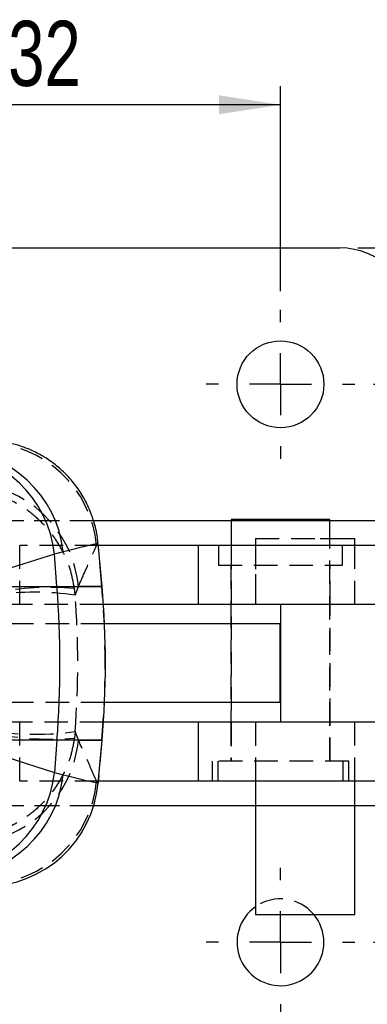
# Model space of a CAD drawing. Extents: x 59 to 551, y 29 to 426.
# Tile 10 of 20: x 268 to 296, y 75 to 154. Entities that reach past the tile are written whole.
import ezdxf

# ---------------------------------------------------------------- set-up
doc = ezdxf.new("R2010")
doc.units = 0
doc.header["$LTSCALE"] = 1.5
doc.linetypes.add('HIDDEN', pattern=[1.905, 1.27, -0.635])
doc.layers.get('0').update_dxf_attribs({"linetype": 'CONTINUOUS'})
doc.styles.add('SLDTEXTSTYLE0', font='TXT', dxfattribs={"width": 0.75})
doc.dimstyles.new('SLDDIMSTYLE0', dxfattribs={"dimtxt": 5.25, "dimasz": 4.953, "dimexe": 0, "dimexo": 0.0625, "dimgap": 1.3125, "dimtad": 1, "dimdec": 0, "dimrnd": 1e-09, "dimzin": 12, "dimtxsty": 'SLDTEXTSTYLE0', "dimsah": 1, "dimcen": 0.09, "dimazin": 3, "dimtfac": 1, "dimtdec": 0, "dimtofl": 0, "dimtmove": 0, "dimatfit": 3, "dimtolj": 1, "dimtzin": 12})
doc.dimstyles.new('SLDDIMSTYLE1', dxfattribs={"dimtxt": 5.25, "dimasz": 4.953, "dimexe": 0, "dimexo": 0.0625, "dimgap": 1.3125, "dimtad": 1, "dimdec": 1, "dimrnd": 1e-09, "dimzin": 12, "dimtxsty": 'SLDTEXTSTYLE0', "dimsah": 1, "dimcen": 0.09, "dimazin": 3, "dimtfac": 1, "dimtdec": 1, "dimtofl": 0, "dimtmove": 0, "dimatfit": 3, "dimtolj": 1, "dimtzin": 12})
doc.dimstyles.new('SLDDIMSTYLE2', dxfattribs={"dimtxt": 5.25, "dimasz": 4.953, "dimexe": 0, "dimexo": 0.0625, "dimgap": 1.3125, "dimtad": 1, "dimdec": 3, "dimrnd": 1e-09, "dimzin": 12, "dimtxsty": 'SLDTEXTSTYLE0', "dimsah": 1, "dimcen": 0.09, "dimazin": 3, "dimtfac": 1, "dimtdec": 3, "dimtofl": 0, "dimtmove": 0, "dimatfit": 3, "dimtolj": 1, "dimtzin": 12})

# ---------------------------------------------------------------- blocks, each defined once
blk = doc.blocks.new('_D_3')
at = {"color": 179, "linetype": 'CONTINUOUS'}
for p, q in [((296.157, 124.913), (315.907, 124.913)), ((314.407, 79.916), (314.407, 124.913)), ((296.157, 79.916), (315.907, 79.916))]:
    blk.add_line(p, q, dxfattribs=at)
for points in [[(314.407, 124.913), (313.645, 119.96), (315.169, 119.96)], [(314.407, 79.916), (315.169, 84.869), (313.645, 84.869)]]:
    blk.add_solid(points, dxfattribs=at)
at = {"color": 179, "linetype": 'CONTINUOUS', "insert": (307.639, 94.308, -38.558), "char_height": 5.25, "attachment_point": 1, "rotation": 90, "style": 'SLDTEXTSTYLE0'}
blk.add_mtext('45', dxfattribs=at)
blk = doc.blocks.new('_D_4')
at = {"color": 179, "linetype": 'CONTINUOUS'}
for p, q in [((294.907, 135.913), (337.367, 135.913)), ((335.867, 68.916), (335.867, 135.913)), ((294.907, 68.916), (337.367, 68.916))]:
    blk.add_line(p, q, dxfattribs=at)
for points in [[(335.867, 135.913), (335.105, 130.96), (336.629, 130.96)], [(335.867, 68.916), (336.629, 73.869), (335.105, 73.869)]]:
    blk.add_solid(points, dxfattribs=at)
at = {"color": 179, "linetype": 'CONTINUOUS', "insert": (329.1, 94.308, -38.558), "char_height": 5.25, "attachment_point": 1, "rotation": 90, "style": 'SLDTEXTSTYLE0'}
blk.add_mtext('67', dxfattribs=at)
blk = doc.blocks.new('_D_5')
at = {"color": 179, "linetype": 'CONTINUOUS'}
for p, q in [((256.657, 132.413), (256.657, 148.951)), ((288.657, 132.413), (288.657, 148.951)), ((288.657, 147.451), (256.657, 147.451))]:
    blk.add_line(p, q, dxfattribs=at)
for points in [[(256.657, 147.451), (261.61, 146.689), (261.61, 148.213)], [(288.657, 147.451), (283.704, 148.213), (283.704, 146.689)]]:
    blk.add_solid(points, dxfattribs=at)
at = {"color": 179, "linetype": 'CONTINUOUS', "insert": (266.708, 154.218, -38.558), "char_height": 5.25, "attachment_point": 1, "style": 'SLDTEXTSTYLE0'}
blk.add_mtext('32', dxfattribs=at)
blk = doc.blocks.new('_D_7')
at = {"color": 179, "linetype": 'CONTINUOUS'}
for p, q in [((144.372, 91.39), (144.372, 29.101)), ((299.407, 73.416), (299.407, 29.101)), ((299.407, 30.601), (144.372, 30.601))]:
    blk.add_line(p, q, dxfattribs=at)
for points in [[(144.372, 30.601), (149.325, 29.839), (149.325, 31.363)], [(299.407, 30.601), (294.454, 31.363), (294.454, 29.839)]]:
    blk.add_solid(points, dxfattribs=at)
at = {"color": 179, "linetype": 'CONTINUOUS', "insert": (212.501, 37.368, -38.558), "char_height": 5.25, "attachment_point": 1, "style": 'SLDTEXTSTYLE0'}
blk.add_mtext('155', dxfattribs=at)
blk = doc.blocks.new('SW_CENTERMARKSYMBOL_1')
at = {"color": 0, "linetype": 'CONTINUOUS'}
for p, q in [((0, 5), (0, 6)), ((0, 0), (0, 2.5)), ((-5, 0), (-6, 0)), ((0, 0), (-2.5, 0)), ((0, 0), (0, -2.5)), ((0, 0), (2.5, 0)), ((5, 0), (6, 0)), ((0, -5), (0, -6))]:
    blk.add_line(p, q, dxfattribs=at)
blk = doc.blocks.new('SW_CENTERMARKSYMBOL_2')
at = {"color": 0, "linetype": 'CONTINUOUS'}
for p, q in [((0, 5), (0, 6)), ((0, 0), (0, 2.5)), ((-5, 0), (-6, 0)), ((0, 0), (-2.5, 0)), ((0, 0), (0, -2.5)), ((0, 0), (2.5, 0)), ((5, 0), (6, 0)), ((0, -5), (0, -6))]:
    blk.add_line(p, q, dxfattribs=at)

msp = doc.modelspace()

# ---------------------------------------------------------------- linework, layer by layer
at = {"color": 7, "linetype": 'CONTINUOUS'}
for p, q in [((251.906973, 135.913211), (293.406972, 135.913211)), ((284.688222, 114.014581), (284.688222, 111.914581)), ((292.625723, 114.014581), (284.688222, 114.014581)), ((292.625723, 111.914581), (292.625723, 114.014581)), ((274.273851, 108.606997), (273.971376, 112.064306)), ((292.625723, 112.464581), (294.656973, 112.464581)), ((294.656973, 111.914581), (294.656973, 112.464581)), ((270.434815, 111.220896), (262.244271, 108.606997)), ((271.149703, 111.397182), (270.434815, 111.220896)), ((270.639715, 108.606997), (270.434815, 111.220896)), ((282.020368, 111.914581), (273.984475, 111.914581)), ((282.020368, 111.914581), (282.020368, 107.164581)), ((298.099904, 111.914581), (282.020368, 111.914581)), ((262.244271, 108.606997), (270.639715, 108.606997)), ((288.647344, 107.164581), (274.385261, 107.164581)), ((288.647344, 107.164581), (288.647344, 97.664581)), ((298.099904, 107.164581), (288.647344, 107.164581)), ((288.645321, 105.589581), (274.473242, 105.589581)), ((288.645321, 99.239581), (288.645321, 105.589581)), ((288.647344, 105.589581), (288.645321, 105.589581)), ((288.647344, 105.589581), (288.647344, 99.239581)), ((288.645321, 99.239581), (274.473242, 99.239581)), ((288.647344, 99.239581), (288.645321, 99.239581)), ((288.647344, 97.664581), (274.385261, 97.664581)), ((282.020368, 97.664581), (282.020368, 92.914582)), ((298.099904, 97.664581), (288.647344, 97.664581)), ((270.639715, 96.222166), (262.244271, 96.222166)), ((262.244271, 96.222166), (270.434815, 93.608267)), ((270.639715, 96.222166), (270.434815, 93.608267)), ((273.971855, 92.77034), (274.273851, 96.222166)), ((270.434815, 93.608267), (271.149703, 93.431981)), ((282.020368, 92.914582), (273.984475, 92.914582)), ((298.099904, 92.914582), (282.020368, 92.914582)), ((286.656973, 92.914582), (286.656973, 82.164581)), ((294.656973, 82.164581), (294.656973, 92.914582)), ((286.656973, 82.164581), (291.86269, 82.164581)), ((291.86269, 82.164581), (294.656973, 82.164581))]:
    msp.add_line(p, q, dxfattribs=at)
at = {"color": 7, "linetype": 'HIDDEN'}
for p, q in [((299.406973, 113.914581), (245.906972, 113.914581)), ((273.576356, 113.914581), (245.906972, 113.914581)), ((292.625723, 113.914581), (284.688222, 113.914581)), ((273.834052, 111.906047), (273.953564, 112.059608)), ((273.953564, 112.059608), (273.946113, 112.062095)), ((274.255469, 108.606997), (273.953564, 112.059608)), ((286.656973, 112.464581), (291.86269, 112.464581)), ((286.656973, 112.464581), (286.656973, 107.164581)), ((291.86269, 112.464581), (292.625723, 112.464581)), ((267.632631, 111.914581), (267.635234, 111.914581)), ((273.984475, 111.914581), (267.635234, 111.914581)), ((267.635234, 107.164581), (267.635234, 111.914581)), ((283.656973, 111.914581), (283.656973, 110.314581)), ((284.688222, 111.914581), (284.688222, 94.514582)), ((286.656973, 111.914581), (286.656973, 107.164581)), ((292.625723, 94.514582), (292.625723, 111.914581)), ((293.656972, 110.314581), (293.656972, 111.914581)), ((294.656973, 107.164581), (294.656973, 111.914581)), ((294.656973, 107.164581), (294.656973, 111.914581)), ((283.656973, 110.314581), (293.656972, 110.314581)), ((284.656973, 110.314581), (284.656973, 107.164581)), ((292.656972, 107.164581), (292.656972, 110.314581)), ((272.107198, 107.913638), (272.04916, 108.450376)), ((272.107198, 107.913638), (272.368614, 108.606997)), ((274.255469, 108.606997), (272.368614, 108.606997)), ((274.385261, 107.164581), (266.956645, 107.164581)), ((284.656973, 107.164581), (284.656973, 97.664581)), ((288.666601, 107.164581), (288.666601, 97.664581)), ((292.656972, 97.664581), (292.656972, 107.164581)), ((274.473242, 105.589581), (250.634524, 105.589581)), ((274.473242, 99.239581), (250.634524, 99.239581)), ((274.385261, 97.664581), (266.956645, 97.664581)), ((267.635234, 92.914582), (267.635234, 97.664581)), ((284.656973, 97.664581), (284.656973, 94.514582)), ((286.656973, 97.664581), (286.656973, 92.914582)), ((286.656973, 97.664581), (286.656973, 92.914582)), ((292.656972, 94.514582), (292.656972, 97.664581)), ((294.656973, 92.914582), (294.656973, 97.664581)), ((294.656973, 92.914582), (294.656973, 97.664581)), ((272.107198, 96.915524), (272.04916, 96.378786)), ((272.368614, 96.222166), (272.107198, 96.915524)), ((272.368614, 96.222166), (274.255469, 96.222166)), ((274.255469, 96.222166), (273.953564, 92.769554)), ((274.255469, 96.222166), (274.273851, 96.222166)), ((294.156973, 94.514582), (283.156973, 94.514582)), ((283.156973, 94.514582), (283.156973, 92.914582)), ((283.606973, 94.514582), (283.606973, 92.914582)), ((293.706973, 92.914582), (293.706973, 94.514582)), ((294.156973, 92.914582), (294.156973, 94.514582)), ((267.635234, 92.914582), (267.632631, 92.914582)), ((273.984475, 92.914582), (267.635234, 92.914582)), ((273.953564, 92.769554), (273.834052, 92.923115)), ((273.908546, 92.77588), (273.953564, 92.769554)), ((299.406973, 90.914581), (245.906972, 90.914581)), ((273.594425, 90.914581), (245.906972, 90.914581)), ((294.656973, 90.914581), (286.656973, 90.914581))]:
    msp.add_line(p, q, dxfattribs=at)
at = {"color": 8, "linetype": 'CONTINUOUS'}
for p, q in [((284.688222, 113.914581), (273.576356, 113.914581)), ((299.406973, 113.914581), (292.625723, 113.914581)), ((270.639715, 108.606997), (274.273851, 108.606997)), ((274.273851, 96.222166), (270.639715, 96.222166)), ((286.656973, 90.914581), (273.594425, 90.914581)), ((299.406973, 90.914581), (294.656973, 90.914581))]:
    msp.add_line(p, q, dxfattribs=at)
at = {"color": 7, "linetype": 'CONTINUOUS'}
msp.add_circle((288.656973, 124.913212), 3.5, dxfattribs=at)
for centre, radius, start, end in [((293.406973, 129.913212), 6, 0, 90), ((261.239114, 110.239271), 9.247946, 6.09314476, 86.89675384), ((261.93253, 110.383055), 9.272796, 6.27875876, 87.95448073), ((191.618584, 102.414581), 79.26339, 355.51922796, 4.48077204), ((203.494218, 102.414581), 71.05, 355, 5), ((261.239114, 94.589891), 9.247946, 273.10324616, 353.90685524), ((261.93253, 94.446107), 9.272796, 272.04551927, 353.72124124), ((264.851646, 93.568586), 9.136924, 270.20767678, 354.98302848), ((288.656973, 79.91595), 3.5, 124.84990458, 0), ((288.656973, 79.91595), 3.5, 0, 39.97595454)]:
    msp.add_arc(centre, radius, start, end, dxfattribs=at)
at = {"color": 7, "linetype": 'HIDDEN'}
for centre, radius, start, end in [((264.72728, 111.084275), 9.143774, 5.15626463, 88.56182182), ((263.261948, 107.784813), 9.143706, 5.15889172, 88.13005609), ((270.119436, 85.667778), 22.864177, 85.15850816, 101.42380986), ((268.856888, 84.967832), 23.174868, 81.93760012, 98.06239988), ((203.438443, 102.414581), 71.087251, 355.00262681, 4.99737319), ((268.856888, 119.86133), 23.174868, 261.93760012, 278.06239988), ((263.261948, 97.04435), 9.143706, 271.86994391, 354.84110828), ((270.119436, 119.161384), 22.864177, 258.57619014, 274.84149184), ((264.72728, 93.744888), 9.143774, 271.43817818, 354.84373537), ((288.656973, 79.91595), 3.5, 39.97595454, 124.84990458)]:
    msp.add_arc(centre, radius, start, end, dxfattribs=at)
msp.add_ellipse((203.302734, 102.414581), major_axis=(0, 71.05), ratio=0.971308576, start_param=4.634914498, end_param=4.789863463, dxfattribs=at)
at = {"color": 7, "linetype": 'CONTINUOUS'}
msp.add_open_spline([(273.933937, 112.061296), (273.929275, 112.167409), (273.904386, 112.733914), (273.670262, 113.723949), (273.227896, 114.975507), (272.623693, 116.101962), (271.904289, 117.09625), (271.09125, 117.95427), (270.210807, 118.674712), (269.286941, 119.258841), (268.343134, 119.71123), (267.402328, 120.038297), (266.486242, 120.253569), (265.620704, 120.360108), (265.053588, 120.395711), (264.785229, 120.383907), (264.779832, 120.38367)], degree=3, knots=[0, 0, 0, 0, 0.0234091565, 0.1249737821, 0.2223771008, 0.3157868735, 0.4056710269, 0.4922765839, 0.575696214, 0.655902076, 0.7327559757, 0.8060024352, 0.8752420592, 0.9398582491, 0.9987906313, 1, 1, 1, 1], dxfattribs=at)
at = {"color": 7, "linetype": 'HIDDEN'}
for points, knots in [([(272.04916, 108.450376), (271.963551, 108.914643), (271.792326, 109.843211), (271.279455, 111.153068), (270.598919, 112.358011), (269.699887, 113.516313), (268.555204, 114.575985), (267.050024, 115.547233), (265.222906, 116.258257), (263.823844, 116.458113), (263.105781, 116.473923), (263.099481, 116.474062)], [0, 0, 0, 0, 0.106349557, 0.212707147, 0.315933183, 0.4191703, 0.545360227, 0.671573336, 0.830900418, 0.998516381, 1, 1, 1, 1]), ([(272.368614, 108.606997), (272.57354, 109.07122), (273.061508, 110.176624), (273.550447, 111.271167), (273.834052, 111.906047)], [0, 0, 0, 0, 0.419958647, 1, 1, 1, 1]), ([(272.04916, 96.378786), (271.963551, 95.91452), (271.792326, 94.985951), (271.279455, 93.676094), (270.598919, 92.471151), (269.699887, 91.312849), (268.555204, 90.253178), (267.050024, 89.281929), (265.222906, 88.570905), (263.823844, 88.371049), (263.105781, 88.35524), (263.099481, 88.355101)], [0, 0, 0, 0, 0.106349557, 0.212707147, 0.315933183, 0.4191703, 0.545360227, 0.671573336, 0.830900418, 0.998516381, 1, 1, 1, 1]), ([(273.834052, 92.923115), (273.550447, 93.557996), (273.061508, 94.652539), (272.57354, 95.757942), (272.368614, 96.222166)], [0, 0, 0, 0, 0.580041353, 1, 1, 1, 1])]:
    msp.add_open_spline(points, degree=3, knots=knots, dxfattribs=at)
at = {"color": 8, "linetype": 'CONTINUOUS'}
for points, knots in [([(273.946113, 112.062095), (273.948996, 112.064729), (273.956857, 112.07191), (273.669026, 112.016595), (272.912893, 111.848185), (271.74155, 111.548569), (271.149703, 111.397182)], [0, 0, 0, 0, 0.110265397, 0.300621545, 0.64662373, 1, 1, 1, 1]), ([(271.149703, 93.431981), (271.768472, 93.273748), (272.96067, 92.968877), (273.845375, 92.773691), (273.889156, 92.775208), (273.908546, 92.77588)], [0, 0, 0, 0, 0.375449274, 0.723388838, 1, 1, 1, 1])]:
    msp.add_open_spline(points, degree=3, knots=knots, dxfattribs=at)

# ---------------------------------------------------------------- block references
at = {"color": 179, "linetype": 'CONTINUOUS'}
for name, p in [('SW_CENTERMARKSYMBOL_1', (288.656973, 124.913212)), ('SW_CENTERMARKSYMBOL_2', (288.656973, 79.91595))]:
    msp.add_blockref(name, p, dxfattribs=at)

# ---------------------------------------------------------------- dimensions: what is measured, and where the dimension line sits
for base, p1, p2, dimstyle, picture, middle in [((256.656973, 147.450644), (288.656973, 130.913212), (256.656973, 130.913212), 'SLDDIMSTYLE2', '_D_5', (272.71949, 147.450644)), ((144.372417, 30.600693), (299.406973, 74.91595), (144.372417, 92.889581), 'SLDDIMSTYLE1', '_D_7', (220.452092, 30.600693))]:
    dim = msp.add_linear_dim(base=base, p1=p1, p2=p2, dimstyle=dimstyle, dxfattribs=at)
    dim.commit()
    dim.dimension.update_dxf_attribs({"geometry": picture, "text_midpoint": middle, "dimtype": 160})
for base, p1, p2, dimstyle, picture, middle in [((335.867203, 135.913212), (293.406973, 68.91595), (293.406973, 135.913212), 'SLDDIMSTYLE0', '_D_4', (335.867203, 100.320028)), ((314.406973, 124.913212), (294.656973, 79.91595), (294.656973, 124.913212), 'SLDDIMSTYLE1', '_D_3', (314.406973, 100.320028))]:
    dim = msp.add_linear_dim(base=base, p1=p1, p2=p2, angle=90, dimstyle=dimstyle, dxfattribs=at)
    dim.commit()
    dim.dimension.update_dxf_attribs({"geometry": picture, "text_midpoint": middle, "dimtype": 160})

doc.saveas('drawing.dxf')
